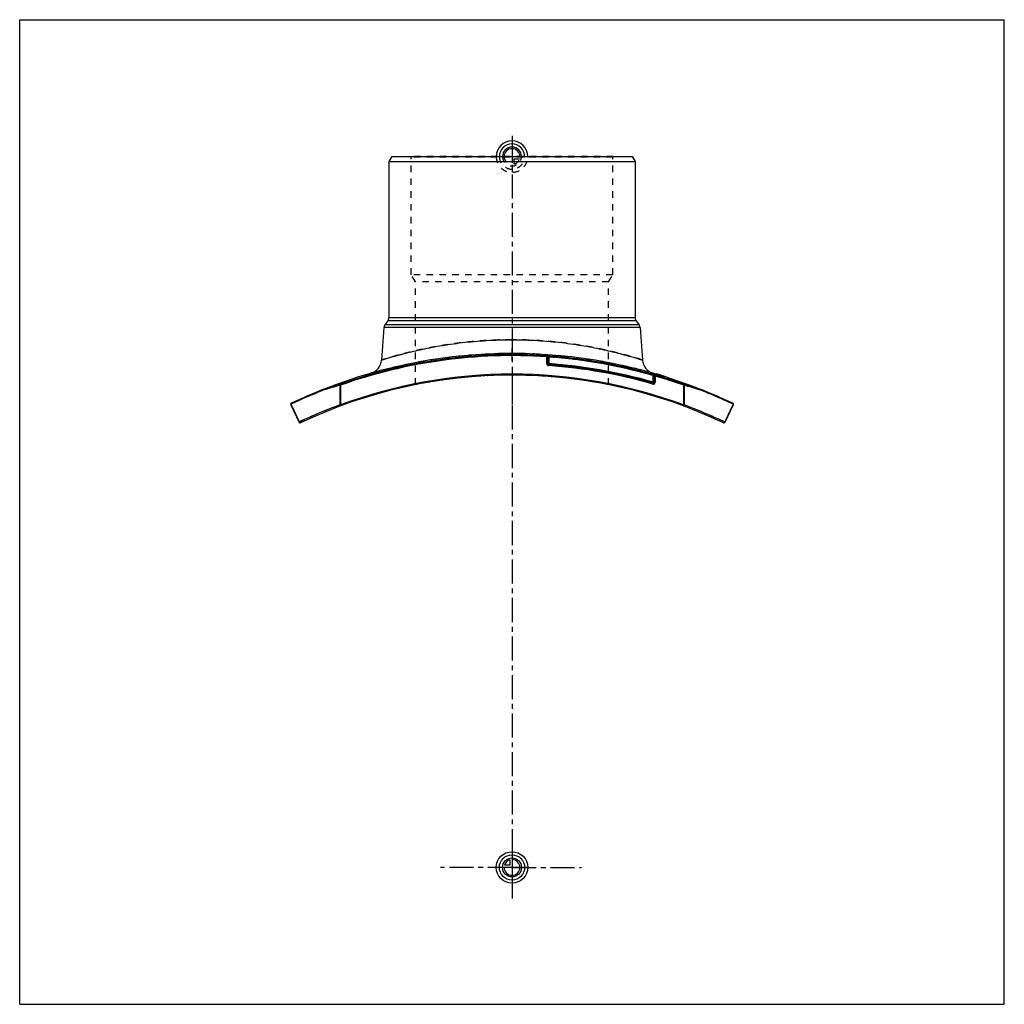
# Model space of a CAD drawing. Header units: millimetres. Extents: x 0 to 1000, y 0 to 1000.
import ezdxf

# ---------------------------------------------------------------- set-up
doc = ezdxf.new("R2010")
doc.units = ezdxf.units.MM
doc.header["$LTSCALE"] = 65.185185
doc.linetypes.add('CENTER', pattern=[0.6, 0.375, -0.075, 0.075, -0.075])
doc.linetypes.add('HIDDEN', pattern=[0.2, 0.1, -0.1])
doc.layers.get('0').update_dxf_attribs({"linetype": 'CONTINUOUS'})
for name, color, linetype in [('ACHSEN_S', 7, 'CONTINUOUS'), ('FASEN', 7, 'CONTINUOUS'), ('KOERPER', 7, 'CONTINUOUS'), ('KONST.EL_MIT_GEO', 7, 'CONTINUOUS'), ('KURVEN', 7, 'CONTINUOUS'), ('RUNDUNG', 7, 'CONTINUOUS'), ('SCHNITT', 7, 'CONTINUOUS')]:
    doc.layers.add(name, color=color, linetype=linetype)

msp = doc.modelspace()

# ---------------------------------------------------------------- linework, layer by layer
at = {"color": 7, "linetype": 'CONTINUOUS'}
for p, q in [((0, 0), (0, 1000)), ((0, 1000), (1000, 1000)), ((1000, 0), (1000, 1000)), ((0, 0), (1000, 0))]:
    msp.add_line(p, q, dxfattribs=at)
at = {"layer": 'ACHSEN_S', "color": 40, "linetype": 'CENTER'}
for p, q in [((500, 882), (500, 118)), ((500, 139), (427.5, 139)), ((500, 139), (570.5, 139)), ((500, 118), (500, 107.3))]:
    msp.add_line(p, q, dxfattribs=at)
at = {"layer": 'FASEN', "color": 7, "linetype": 'CONTINUOUS'}
for p, q in [((377.9, 861), (375, 856)), ((377.9, 861), (622.1, 861)), ((622.1, 861), (625, 856)), ((375, 856), (625, 856))]:
    msp.add_line(p, q, dxfattribs=at)
at = {"layer": 'KOERPER', "color": 7, "linetype": 'CONTINUOUS'}
for p, q in [((373.9, 694), (370.9, 690.2)), ((626.1, 694), (629.1, 690.2)), ((369.9, 687.5), (367.6, 654.3)), ((630.1, 687.5), (632.4, 654.3))]:
    msp.add_line(p, q, dxfattribs=at)
at = {"layer": 'KONST.EL_MIT_GEO', "color": 8, "linetype": 'HIDDEN'}
for p, q in [((397.7, 860.5), (397.2, 861)), ((602.8, 861), (397.2, 861)), ((397.7, 741), (397.7, 860.5)), ((602.3, 860.5), (397.7, 860.5)), ((602.3, 860.5), (602.8, 861)), ((602.3, 741), (602.3, 860.5)), ((402, 733.6), (397.7, 741)), ((602.3, 741), (397.7, 741)), ((598, 733.6), (602.3, 741)), ((402, 629.3), (402, 733.6)), ((598, 733.6), (402, 733.6)), ((598, 629.3), (598, 733.6)), ((647.3, 639.8), (647.3, 640.1)), ((647.4, 640.1), (647.3, 639.8)), ((647.4, 639.8), (647.5, 640.1)), ((647.8, 639.7), (647.8, 639.9)), ((648.1, 639.6), (648.2, 639.8)), ((648.3, 639.5), (648.4, 639.8)), ((648.3, 639.5), (648.4, 639.8)), ((648.5, 639.4), (648.3, 639.5)), ((648.5, 639.4), (648.6, 639.7)), ((648.7, 639.4), (648.8, 639.7)), ((648.7, 639.4), (648.8, 639.7)), ((648.9, 639.3), (649, 639.6)), ((649, 639.3), (649.1, 639.6)), ((650, 639), (650.1, 639.3)), ((650.1, 639), (650.1, 639.3)), ((650.1, 638.9), (650.2, 639.2)), ((650.4, 638.8), (650.5, 639.1)), ((650.9, 638.7), (651, 639)), ((651.1, 638.6), (651.2, 638.9)), ((651.2, 638.6), (651.2, 638.9)), ((651.8, 638.4), (651.9, 638.7)), ((651.9, 638.4), (652, 638.7)), ((652, 638.4), (652.1, 638.7)), ((653.3, 638), (653.4, 638.3)), ((653.8, 637.8), (653.9, 638.1)), ((653.9, 637.8), (654, 638.1)), ((653.9, 637.8), (654, 638.1)), ((654.1, 637.7), (654.2, 638)), ((654.3, 637.7), (654.4, 638)), ((654.7, 637.6), (654.8, 637.8)), ((654.7, 637.6), (654.8, 637.8)), ((654.8, 637.5), (654.9, 637.8))]:
    msp.add_line(p, q, dxfattribs=at)
at = {"layer": 'KONST.EL_MIT_GEO', "color": 7, "linetype": 'CONTINUOUS'}
for p, q in [((646.9, 640.2), (646.8, 639.9)), ((647, 639.9), (647.1, 640.1)), ((654.3, 637.7), (654.4, 637.9)), ((655.2, 637.4), (655.3, 637.7))]:
    msp.add_line(p, q, dxfattribs=at)
at = {"layer": 'KONST.EL_MIT_GEO', "color": 40, "linetype": 'CENTER'}
msp.add_line((500, 633.7), (500, 586.4), dxfattribs=at)
at = {"layer": 'KONST.EL_MIT_GEO', "color": 7, "linetype": 'CONTINUOUS'}
msp.add_arc((500, 139), 522.3, 72.7, 73.6657, dxfattribs=at)
at = {"layer": 'KONST.EL_MIT_GEO', "color": 8, "linetype": 'HIDDEN'}
for centre, radius, start, end in [((500, 138.8), 500.2, 78.7014, 101.2986), ((500, 139), 522, 72.7, 73.666)]:
    msp.add_arc(centre, radius, start, end, dxfattribs=at)
at = {"layer": 'KURVEN', "color": 40, "linetype": 'CONTINUOUS'}
for p, q in [((500, 877), (500, 861)), ((500, 155), (500, 123)), ((497.8, 141.2), (492.3, 141.2)), ((497.8, 146.7), (497.8, 141.2)), ((516, 139), (484, 139))]:
    msp.add_line(p, q, dxfattribs=at)
at = {"layer": 'KURVEN', "color": 8, "linetype": 'HIDDEN'}
for p, q in [((484, 861), (516, 861)), ((500, 861), (500, 845)), ((502.2, 853.3), (502.2, 858.8)), ((502.2, 858.8), (507.7, 858.8))]:
    msp.add_line(p, q, dxfattribs=at)
at = {"layer": 'KURVEN', "color": 40, "linetype": 'CONTINUOUS'}
for radius in [16, 12.8, 9.6]:
    msp.add_circle((500, 139), radius, dxfattribs=at)
for centre, radius, start, end in [((500, 861), 16, 0, 180), ((500, 861), 12.8, 0, 180), ((500, 861), 9.6, 0, 179.9999), ((500, 861), 8, 0, 179.9999), ((500, 139), 8, 180, 90), ((500, 139), 8, 105.962, 164.038)]:
    msp.add_arc(centre, radius, start, end, dxfattribs=at)
at = {"layer": 'KURVEN', "color": 8, "linetype": 'HIDDEN'}
for radius, start, end in [(16, 180, 360), (12.8, 180, 360), (9.6, 179.9999, 360), (8, 179.9999, 270), (8, 285.962, 344.038)]:
    msp.add_arc((500, 861), radius, start, end, dxfattribs=at)
at = {"layer": 'RUNDUNG', "color": 7, "linetype": 'CONTINUOUS'}
for p, q in [((375, 856), (375, 697.1)), ((625, 856), (625, 697.1)), ((629.1, 690.2), (370.9, 690.2)), ((626.1, 694), (373.9, 694)), ((625, 697.1), (375, 697.1)), ((630.1, 687.5), (369.9, 687.5)), ((535.3, 657.6), (535.4, 658.6)), ((535.3, 650.7), (535.3, 657.6)), ((537.3, 650.7), (535.3, 650.7)), ((536.3, 657.3), (536.3, 650.7)), ((536.3, 657.3), (537.3, 657.3)), ((537.2, 648.7), (537.3, 650.7)), ((537.3, 657.3), (537.4, 658.3)), ((537.3, 657.3), (537.3, 650.7)), ((642.9, 630), (643.4, 631.9)), ((643.7, 639.5), (643.4, 638.5)), ((643.4, 631.9), (643.4, 638.5)), ((643.4, 638.5), (644.4, 638.5)), ((643.4, 631.9), (645.4, 631.9)), ((644.4, 631.9), (644.4, 638.5)), ((645.4, 638), (645.7, 639)), ((645.4, 638), (645.4, 631.9)), ((309.2, 624.9), (309.3, 624.9)), ((325.3, 628.7), (325.3, 608.8)), ((325.9, 628.7), (325.3, 628.7)), ((325.5, 629.7), (325.9, 628.7)), ((325.9, 628.7), (325.9, 608.8)), ((674.5, 629.7), (674.1, 628.7)), ((674.7, 628.7), (674.1, 628.7)), ((674.1, 628.7), (674.1, 608.8)), ((674.7, 628.7), (674.7, 608.8)), ((690.7, 624.9), (690.8, 624.9)), ((275.3, 609), (283.9, 591)), ((275.4, 609.5), (275.5, 609.2)), ((325.9, 608.8), (325.3, 608.8)), ((326.2, 607.8), (325.9, 608.8)), ((674.1, 608.8), (673.8, 607.8)), ((674.7, 608.8), (674.1, 608.8)), ((724.7, 609), (716.1, 591)), ((724.6, 609.5), (724.5, 609.2))]:
    msp.add_line(p, q, dxfattribs=at)
for centre, radius, start, end in [((374.9, 687.1), 5, 142.0013, 176), ((370, 697.1), 5, 322.0013, 360), ((630, 697.1), 5, 180, 217.9987), ((625.1, 687.1), 5, 4, 37.9987), ((500, 139), 520.8, 86.1034, 109.5719), ((500, 139), 519.8, 86.1034, 109.5719), ((352.6, 655.4), 15, 285.9523, 356), ((537.3, 650.7), 2, 180, 265.8976), ((537.3, 657.3), 1, 85.8818, 180), ((537.3, 650.7), 1, 180, 265.8976), ((500, 139), 519.7, 73.9787, 85.8818), ((500, 130.3), 521.7, 74.0417, 85.8976), ((500, 139), 520.7, 73.9787, 85.8818), ((647.4, 655.4), 15, 184, 254.0477), ((500, 130.3), 520.7, 74.0417, 85.8976), ((500, 130.3), 519.7, 74.0417, 85.8976), ((500, 138.8), 500.2, 64.5713, 115.4287), ((500, 138.8), 501.2, 69.6715, 110.3285), ((643.4, 631.9), 2, 254.0417, 360), ((643.4, 631.9), 1, 254.0417, 360), ((643.4, 638.5), 1, 0, 73.9787), ((500, 139), 519.8, 70.4281, 73.7518), ((500, 139), 520.8, 70.4281, 73.7518), ((499.8, 136.1), 523.8, 111.3625, 115.3644), ((500, 139), 522, 111.4269, 115.4439), ((540.3, -137.5), 795.8, 105.6768, 106.9006), ((309.4, 624.5), 0.449, 117.0925, 122.159), ((540.2, -132.1), 791.4, 105.7374, 106.9628), ((463.5, -119.5), 778.3, 73.0269, 74.2729), ((463.4, -124.8), 782.6, 73.0891, 74.3336), ((500, 139), 522, 64.5561, 68.5731), ((690.6, 624.5), 0.449, 57.8416, 62.9074), ((500.2, 136.1), 523.9, 64.6358, 68.6373), ((276.2, 609.5), 1, 115.4439, 205.5539), ((723.8, 609.5), 1, 334.4461, 64.5561), ((499.8, 135.9), 504.1, 110.2632, 115.3497), ((500.4, 136.5), 503.4, 64.6472, 69.7402), ((284.8, 591.4), 1, 205.5539, 295.4287), ((715.2, 591.4), 1, 244.5713, 334.4461)]:
    msp.add_arc(centre, radius, start, end, dxfattribs=at)
at = {"layer": 'RUNDUNG', "color": 8, "linetype": 'HIDDEN'}
for centre, radius, start, end in [((500, 139), 522, 74.0699, 105.9301), ((500, 139), 519.8, 73.7518, 86.1034), ((500, 139), 520.8, 73.7518, 86.1034), ((499.8, 136.1), 523.9, 111.3627, 115.3642), ((536.6, -124.8), 782.6, 105.6664, 106.9109), ((536.6, -119.7), 778.5, 105.7272, 106.9781), ((459.7, -132.3), 791.6, 73.0323, 74.2624), ((459.7, -137.5), 795.8, 73.0994, 74.3232), ((500.2, 136.1), 523.8, 64.6356, 68.6375), ((499.6, 136.5), 503.4, 110.2598, 115.3528), ((500.2, 135.9), 504.1, 64.6503, 69.7368)]:
    msp.add_arc(centre, radius, start, end, dxfattribs=at)
for points, knots in [([(500, 675), (491.4, 675), (478.6, 674.6), (461.7, 673.3), (449.5, 672.1), (437.9, 670.5), (426.8, 668.8), (416.4, 666.9), (406.9, 664.9), (398.2, 662.9), (391.6, 661.2), (386.8, 659.9), (383.5, 659.1), (380.6, 658.2), (377.9, 657.5), (375.6, 656.8), (373.5, 656.2), (371.7, 655.6), (370.5, 655.2), (369.6, 655), (369.1, 654.8), (368.6, 654.7), (368.3, 654.5), (368, 654.5), (367.8, 654.4), (367.7, 654.4), (367.7, 654.4), (367.6, 654.3), (367.6, 654.3), (367.6, 654.3), (367.6, 654.3)], [0, 0, 0, 0, 0.19213, 0.28595, 0.37712, 0.46481, 0.54826, 0.62673, 0.69952, 0.76593, 0.8253, 0.85214, 0.87697, 0.89972, 0.92031, 0.93867, 0.95474, 0.96845, 0.97974, 0.98447, 0.98857, 0.99206, 0.99491, 0.99714, 0.99801, 0.99873, 0.99928, 0.99968, 0.99992, 1, 1, 1, 1]), ([(632.4, 654.3), (632.4, 654.3), (632.4, 654.3), (632.4, 654.3), (632.4, 654.3), (632.4, 654.3), (632.3, 654.4), (632.3, 654.4), (632.2, 654.4), (632.1, 654.4), (631.9, 654.5), (631.7, 654.6), (631.4, 654.7), (630.9, 654.8), (630.4, 655), (629.8, 655.2), (629.1, 655.4), (628, 655.7), (626.5, 656.2), (624.4, 656.8), (622.1, 657.5), (619.4, 658.2), (616.5, 659.1), (613.2, 659.9), (608.4, 661.2), (601.8, 662.9), (593.1, 664.9), (583.6, 666.9), (573.2, 668.8), (562.1, 670.5), (550.5, 672.1), (538.3, 673.3), (521.4, 674.6), (508.6, 675), (500, 675)], [0, 0, 0, 0, 0.00002, 0.00008, 0.00018, 0.00032, 0.00072, 0.00127, 0.00199, 0.00286, 0.0039, 0.00509, 0.00794, 0.01143, 0.01553, 0.02026, 0.0256, 0.03155, 0.04526, 0.06133, 0.07969, 0.10028, 0.12303, 0.14786, 0.1747, 0.23407, 0.30048, 0.37327, 0.45174, 0.53519, 0.62288, 0.71405, 0.80787, 1, 1, 1, 1]), ([(644.4, 638.4), (644.4, 638.4), (644.4, 638.4), (644.4, 638.4), (644.4, 638.4)], [0, 0, 0, 0, 0.48397, 1, 1, 1, 1]), ([(309.2, 624.9), (309.2, 624.9), (309.1, 624.8), (309, 624.5), (308.9, 624.3), (308.9, 624.1), (308.9, 624)], [0, 0, 0, 0, 0.20829, 0.44269, 0.70872, 1, 1, 1, 1]), ([(309.2, 624.9), (309.2, 624.9), (309.3, 624.9), (309.3, 624.9), (309.3, 624.9)], [0, 0, 0, 0, 0.21153, 1, 1, 1, 1]), ([(690.7, 624.9), (690.7, 624.9), (690.7, 624.9), (690.7, 624.9), (690.8, 624.9)], [0, 0, 0, 0, 0.2711, 1, 1, 1, 1]), ([(275.7, 610.4), (275.7, 610.3), (275.5, 610.2), (275.3, 609.9), (275.3, 609.6), (275.4, 609.5)], [0, 0, 0, 0, 0.22737, 0.46743, 1, 1, 1, 1]), ([(724.3, 610.4), (724.3, 610.3), (724.5, 610.2), (724.7, 609.9), (724.7, 609.6), (724.6, 609.5)], [0, 0, 0, 0, 0.22737, 0.46743, 1, 1, 1, 1]), ([(275.4, 609.5), (276.1, 608), (279, 602), (281.8, 595.9), (284, 591.4)], [0, 0, 0, 0, 0.2477, 1, 1, 1, 1]), ([(724.6, 609.5), (723.9, 608), (721, 602), (718.2, 595.9), (716, 591.4)], [0, 0, 0, 0, 0.2477, 1, 1, 1, 1])]:
    msp.add_open_spline(points, degree=3, knots=knots, dxfattribs=at)
at = {"layer": 'RUNDUNG', "color": 7, "linetype": 'CONTINUOUS'}
for points, knots in [([(367.6, 654.3), (367.6, 654.3), (367.6, 654.3), (367.6, 654.3), (367.6, 654.3), (367.6, 654.3), (367.7, 654.4), (367.7, 654.4), (367.8, 654.4), (367.9, 654.4), (368.1, 654.5), (368.3, 654.6), (368.6, 654.7), (369.1, 654.8), (369.6, 655), (370.2, 655.2), (370.9, 655.4), (372, 655.7), (373.5, 656.2), (375.6, 656.8), (377.9, 657.5), (380.6, 658.2), (383.5, 659.1), (386.8, 659.9), (391.6, 661.2), (398.2, 662.9), (406.9, 664.9), (416.4, 666.9), (426.8, 668.8), (437.9, 670.5), (449.5, 672.1), (461.7, 673.3), (478.6, 674.6), (491.4, 675), (500, 675)], [0, 0, 0, 0, 0.00002, 0.00008, 0.00018, 0.00032, 0.00072, 0.00127, 0.00199, 0.00286, 0.0039, 0.00509, 0.00794, 0.01143, 0.01553, 0.02026, 0.0256, 0.03155, 0.04526, 0.06133, 0.07969, 0.10028, 0.12303, 0.14786, 0.1747, 0.23407, 0.30048, 0.37327, 0.45174, 0.53519, 0.62288, 0.71405, 0.80787, 1, 1, 1, 1]), ([(500, 675), (508.6, 675), (521.4, 674.6), (538.3, 673.3), (550.5, 672.1), (562.1, 670.5), (573.2, 668.8), (583.6, 666.9), (593.1, 664.9), (601.8, 662.9), (608.4, 661.2), (613.2, 659.9), (616.5, 659.1), (619.4, 658.2), (622.1, 657.5), (624.4, 656.8), (626.5, 656.2), (628.3, 655.6), (629.5, 655.2), (630.4, 655), (630.9, 654.8), (631.4, 654.7), (631.7, 654.5), (632, 654.5), (632.2, 654.4), (632.3, 654.4), (632.3, 654.4), (632.4, 654.3), (632.4, 654.3), (632.4, 654.3), (632.4, 654.3)], [0, 0, 0, 0, 0.19213, 0.28595, 0.37712, 0.46481, 0.54826, 0.62673, 0.69952, 0.76593, 0.8253, 0.85214, 0.87697, 0.89972, 0.92031, 0.93867, 0.95474, 0.96845, 0.97974, 0.98447, 0.98857, 0.99206, 0.99491, 0.99714, 0.99801, 0.99873, 0.99928, 0.99968, 0.99992, 1, 1, 1, 1]), ([(536.2, 657.3), (536.2, 657.4), (536, 657.4), (535.7, 657.5), (535.5, 657.5), (535.3, 657.6)], [0, 0, 0, 0, 0.18019, 0.418, 1, 1, 1, 1]), ([(535.4, 658.6), (535.7, 658.5), (536.2, 658.5), (536.8, 658.4), (537.1, 658.4), (537.2, 658.3)], [0, 0, 0, 0, 0.58842, 0.82557, 1, 1, 1, 1]), ([(536.3, 657.3), (536.3, 657.3), (536.3, 657.3), (536.2, 657.3), (536.2, 657.3)], [0, 0, 0, 0, 0.35907, 1, 1, 1, 1]), ([(643.9, 639.4), (644, 639.4), (644.3, 639.3), (644.9, 639.2), (645.4, 639.1), (645.7, 639)], [0, 0, 0, 0, 0.1716, 0.4099, 1, 1, 1, 1]), ([(645.4, 638), (645.3, 638.1), (645.1, 638.2), (644.8, 638.3), (644.6, 638.4), (644.5, 638.4), (644.4, 638.4), (644.4, 638.4)], [0, 0, 0, 0, 0.35829, 0.67698, 0.90373, 0.96735, 1, 1, 1, 1]), ([(309.1, 624.8), (309, 624.7), (308.9, 624.5), (308.9, 624.2), (308.9, 624)], [0, 0, 0, 0, 0.21995, 1, 1, 1, 1]), ([(309.3, 624.9), (309.3, 624.9), (309.3, 624.9), (309.3, 624.9), (309.2, 624.9)], [0, 0, 0, 0, 0.27108, 1, 1, 1, 1]), ([(325.5, 629.7), (325.5, 629.6), (325.4, 629.5), (325.3, 629.3), (325.2, 629), (325.2, 628.8), (325.3, 628.7)], [0, 0, 0, 0, 0.19913, 0.43172, 0.70195, 1, 1, 1, 1]), ([(674.5, 629.7), (674.5, 629.6), (674.6, 629.5), (674.7, 629.3), (674.8, 629), (674.8, 628.8), (674.7, 628.7)], [0, 0, 0, 0, 0.19913, 0.43172, 0.70195, 1, 1, 1, 1]), ([(690.8, 624.9), (690.8, 624.9), (690.7, 624.9), (690.7, 624.9), (690.7, 624.9)], [0, 0, 0, 0, 0.21153, 1, 1, 1, 1]), ([(690.9, 624.8), (691, 624.7), (691.1, 624.5), (691.1, 624.2), (691.1, 624)], [0, 0, 0, 0, 0.21995, 1, 1, 1, 1]), ([(275.7, 610.4), (275.7, 610.3), (275.5, 610.2), (275.3, 609.9), (275.3, 609.6), (275.4, 609.5)], [0, 0, 0, 0, 0.22737, 0.46743, 1, 1, 1, 1]), ([(724.3, 610.4), (724.3, 610.3), (724.5, 610.2), (724.7, 609.9), (724.7, 609.6), (724.6, 609.5)], [0, 0, 0, 0, 0.22737, 0.46743, 1, 1, 1, 1]), ([(275.4, 609.5), (275.3, 609.4), (275.2, 609.3), (275.2, 609.1), (275.3, 609)], [0, 0, 0, 0, 0.56518, 1, 1, 1, 1]), ([(275.5, 609.2), (276.2, 607.7), (279.1, 601.8), (281.9, 595.9), (284, 591.4)], [0, 0, 0, 0, 0.24775, 1, 1, 1, 1]), ([(325.3, 608.8), (325.3, 608.7), (325.3, 608.5), (325.4, 608.3), (325.6, 608), (325.9, 607.8), (326.1, 607.8), (326.2, 607.8)], [0, 0, 0, 0, 0.14993, 0.29975, 0.57991, 0.81294, 1, 1, 1, 1]), ([(673.8, 607.8), (673.9, 607.8), (674.1, 607.8), (674.4, 608), (674.6, 608.3), (674.7, 608.6), (674.7, 608.8)], [0, 0, 0, 0, 0.18719, 0.42038, 0.70073, 1, 1, 1, 1]), ([(724.5, 609.2), (723.8, 607.7), (720.9, 601.8), (718.1, 595.9), (716, 591.4)], [0, 0, 0, 0, 0.24775, 1, 1, 1, 1]), ([(724.7, 609), (724.8, 609.1), (724.8, 609.3), (724.7, 609.4), (724.6, 609.5)], [0, 0, 0, 0, 0.43482, 1, 1, 1, 1]), ([(284, 591.4), (284, 591.4), (283.9, 591.2), (283.9, 591.1), (283.9, 591)], [0, 0, 0, 0, 0.57922, 1, 1, 1, 1]), ([(285.2, 590.5), (285.1, 590.5), (284.8, 590.4), (284.5, 590.6), (284.2, 591), (284, 591.3), (284, 591.4)], [0, 0, 0, 0, 0.21079, 0.45107, 0.72146, 1, 1, 1, 1]), ([(716, 591.4), (716, 591.3), (715.9, 591.2), (715.8, 590.9), (715.5, 590.6), (715.2, 590.4), (714.9, 590.5), (714.8, 590.5)], [0, 0, 0, 0, 0.13893, 0.27934, 0.54942, 0.78942, 1, 1, 1, 1]), ([(716.1, 591), (716.1, 591.1), (716.1, 591.2), (716, 591.4), (716, 591.4)], [0, 0, 0, 0, 0.42078, 1, 1, 1, 1])]:
    msp.add_open_spline(points, degree=3, knots=knots, dxfattribs=at)
for points in [[(309.2, 624.9), (309.2, 624.8), (309.1, 624.8), (309.1, 624.8)], [(690.8, 624.9), (690.8, 624.8), (690.9, 624.8), (690.9, 624.8)]]:
    msp.add_open_spline(points, degree=3, dxfattribs=at)
at = {"layer": 'RUNDUNG', "color": 8, "linetype": 'HIDDEN'}
msp.add_open_spline([(690.8, 624.9), (690.8, 624.9), (690.9, 624.8), (690.9, 624.8)], degree=3, dxfattribs=at)
at = {"layer": 'SCHNITT', "color": 8, "linetype": 'HIDDEN'}
for p, q in [((485.5, 660.8), (485.5, 659)), ((486.8, 660.8), (486.8, 660.8)), ((486.8, 660.8), (486.8, 660.8)), ((513.2, 660.8), (513.2, 660.8)), ((513.2, 660.8), (513.2, 660.8)), ((514.5, 660.8), (514.5, 659)), ((514.5, 659), (485.5, 659))]:
    msp.add_line(p, q, dxfattribs=at)
at = {"layer": 'SCHNITT', "color": 40, "linetype": 'CENTER'}
msp.add_line((500, 654), (500, 666), dxfattribs=at)
at = {"layer": 'SCHNITT', "color": 7, "linetype": 'CONTINUOUS'}
msp.add_arc((500, 139), 522, 68.5731, 111.4269, dxfattribs=at)
for points, knots in [([(500, 660.3), (498.6, 660.3), (496, 660.3), (492.4, 660.4), (489.7, 660.5), (487.9, 660.7), (487.1, 660.8), (486.8, 660.8)], [0, 0, 0, 0, 0.30967, 0.59417, 0.8305, 0.92454, 1, 1, 1, 1]), ([(513.2, 660.8), (512.9, 660.8), (512.1, 660.7), (510.3, 660.5), (507.6, 660.4), (504, 660.3), (501.4, 660.3), (500, 660.3)], [0, 0, 0, 0, 0.07546, 0.1695, 0.40583, 0.69033, 1, 1, 1, 1])]:
    msp.add_open_spline(points, degree=3, knots=knots, dxfattribs=at)

doc.saveas('drawing.dxf')
